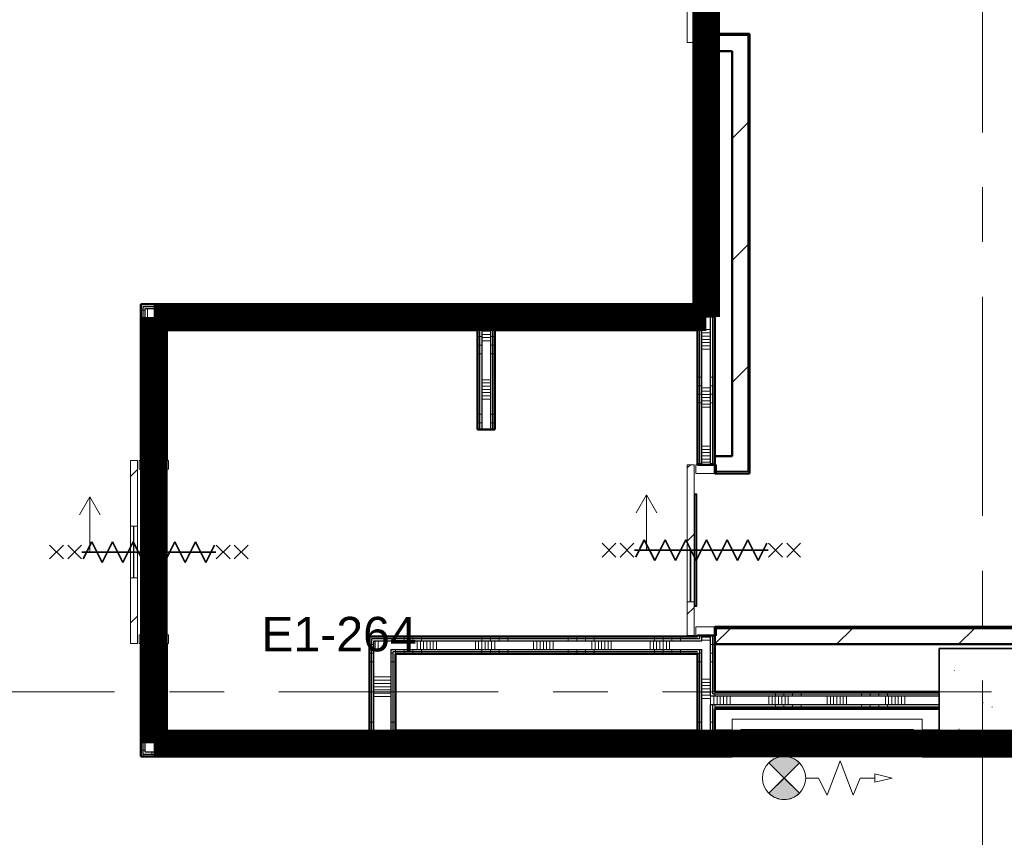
# Model space of a CAD drawing. Extents: x -3204 to 54657, y -2294 to 61632.
# Tile 5 of 65: x 10023 to 15727, y 6956 to 11693. Entities that reach past the tile are written whole.
import ezdxf

# ---------------------------------------------------------------- set-up
doc = ezdxf.new("R2010")
doc.units = 0
doc.header["$LTSCALE"] = 100
doc.linetypes.add('SCHEIDING_BRANDWEREND60', pattern=[3.2, 0.8, -1.6, 0.8])
doc.linetypes.add('stramien', pattern=[22.225, 12.7, -3.175, 3.175, -3.175])
for name, color, linetype, lineweight in [('00---0--FM-RUIMTENR', 7, 'Continuous', 18), ('BA20----_WANDEN', 14, 'Continuous', 50), ('BL$1A---_ALGEMEEN', 7, 'Continuous', 18), ('BL$7A---_STRAMIEN', 7, 'Continuous', 18), ('BL20----_WANDEN', 7, 'Continuous', 25), ('BL28----_CONSTRUCTIES', 4, 'Continuous', 18), ('BL30----_BRANDSYMBOLEN', 14, 'Continuous', 35), ('BL30----_KOZIJNEN', 14, 'Continuous', 25), ('BL40----_BRANDWERENDESCHEIDING_60MIN', 84, 'SCHEIDING_BRANDWEREND60', 158), ('BL80----_IN-LOS', 6, 'Continuous', 18)]:
    doc.layers.add(name, color=color, linetype=linetype, lineweight=lineweight)
doc.styles.add('Arial', font='arial.ttf', dxfattribs={"height": 200})
pattern_1 = [(90, (12537.5, 9895), (-500, 2e-12), []), (90, (12587.5, 9895), (-500, 2e-12), []), (90, (12637.5, 9895), (-500, 2e-12), []), (90, (12687.5, 9895), (-500, 2e-12), [])]
pattern_2 = [(180, (10875, 8860), (-3e-12, -500), []), (180, (10875, 8910), (-3e-12, -500), []), (180, (10875, 8960), (-3e-12, -500), []), (180, (10875, 9010), (-3e-12, -500), [])]
pattern_3 = [(90, (13200, 8020), (-500, 2e-12), []), (90, (13250, 8020), (-500, 2e-12), []), (90, (13300, 8020), (-500, 2e-12), []), (90, (13350, 8020), (-500, 2e-12), [])]
pattern_4 = [(90, (11737.5, 7425), (-500, -2e-12), []), (90, (11787.5, 7425), (-500, -2e-12), []), (90, (11837.5, 7425), (-500, -2e-12), []), (90, (11887.5, 7425), (-500, -2e-12), [])]
pattern_5 = [(180, (12200, 7972.5), (-9e-13, -500), []), (180, (12200, 8022.5), (-9e-13, -500), []), (180, (12200, 8072.5), (-9e-13, -500), []), (180, (12200, 8122.5), (-9e-13, -500), [])]
pattern_6 = [(1e-13, (12675, 9407.5), (-1e-12, 500), []), (1e-13, (12675, 9357.5), (-1e-12, 500), []), (1e-13, (12675, 9307.5), (-1e-12, 500), []), (1e-13, (12675, 9257.5), (-1e-12, 500), [])]
pattern_7 = [(270, (16625, 7575), (500, 2e-12), []), (270, (16575, 7575), (500, 2e-12), []), (270, (16525, 7575), (500, 2e-12), []), (270, (16475, 7575), (500, 2e-12), [])]
pattern_8 = [(90, (14900, 7700), (-500, 2e-12), []), (90, (14950, 7700), (-500, 2e-12), []), (90, (15000, 7700), (-500, 2e-12), []), (90, (15050, 7700), (-500, 2e-12), [])]
pattern_9 = [(45, (8878.4, 12805.1), (-353.553, 353.553), [])]
pattern_10 = [(135, (-88.08, -5121.6), (-212.132, -212.132), [])]
pattern_11 = [(180, (14050, 8972.5), (-6e-13, -500), []), (180, (14050, 9022.5), (-6e-13, -500), []), (180, (14050, 9072.5), (-6e-13, -500), []), (180, (14050, 9122.5), (-6e-13, -500), [])]
pattern_12 = [(180, (14050, 11870), (-2e-12, -500), []), (180, (14050, 11920), (-2e-12, -500), []), (180, (14050, 11970), (-2e-12, -500), []), (180, (14050, 12020), (-2e-12, -500), [])]

# ---------------------------------------------------------------- blocks, each defined once
blk = doc.blocks.new('28_CL_beton - kolom - Betonkolom 500x500-V20-1')
at = {"layer": 'BL28----_CONSTRUCTIES'}
h = blk.add_hatch(dxfattribs=at)
h.set_pattern_fill('FP_22', color=256, style=0, pattern_type=2)
h.set_pattern_definition([(50, (-6721.6, 5005.1), (728.737, -63.756), [76.2, -838.2]), (355, (-6721.6, 5005.1), (-140.97, 764.23), [60.96, -670.56]), (100.451, (-6660.9, 4999.8), (587.77, 700.467), [64.76, -712.36]), (46.184, (-6721.6, 5208.3), (1084.32, -168.17), [114.3, -1257.3]), (96.636, (-6631.2, 5194.3), (949.61, 989.71), [97.14, -1068.54]), (351.184, (-6721.6, 5208.3), (949.62, 989.7), [91.44, -1005.84]), (21, (-6620, 5157.5), (606.458, -409.06), [76.2, -838.2]), (326, (-6620, 5157.5), (247.21, 736.75), [60.96, -670.56]), (71.451, (-6569.46, 5123.4), (853.67, 327.685), [64.76, -712.36]), (37.5, (-6721.6, 5005.08), (12.355, 338.22), [3.353, -659.079, 3.353, -677.367, -673.1]), (37.5, (-6721.6, 5005.08), (12.355, 338.22), [-1343.152, 3.353, -669.747]), (7.5, (-6721.6, 5005.08), (267.279, 400.722), [3.353, -384.759, 3.353, -643.839, -256.54]), (7.5, (-6721.6, 5005.08), (267.279, 400.722), [-1035.304, 3.353, -253.187]), (327.5, (-6948.16, 5005.08), (542.363, -22.915), [3.353, -250.647, 3.353, -789.127, -1051.56]), (327.5, (-6948.16, 5005.08), (542.363, -22.915), [-1046.48, 3.353, -1048.207]), (317.5, (-7049.77, 5005.1), (592.517, 101.707), [3.353, -326.847, 3.353, -522.935, -746.76]), (317.5, (-7049.77, 5005.1), (592.517, 101.707), [-856.49, 3.353, -743.407])])
h.paths.add_polyline_path([(250, -250), (250, 250), (-250, 250), (-250, -250)], flags=0)
at = {"layer": 'BL28----_CONSTRUCTIES', "lineweight": 35}
for p, q in [((250, 250), (-250, 250)), ((-250, 250), (-250, -250)), ((250, -250), (250, 250)), ((-250, -250), (250, -250))]:
    blk.add_line(p, q, dxfattribs=at)
blk = doc.blocks.new('32_DR_AMC_s_enkele schuifdeur_V3 - 1060x2360_wbdbo60-V172-1')
at = {"layer": 'BL30----_BRANDSYMBOLEN', "lineweight": 18}
h = blk.add_hatch(dxfattribs=at)
h.set_pattern_fill('FP_729', color=256, style=0, pattern_type=2)
h.set_pattern_definition([(315, (4521.08, 1921.6), (212.132, 212.132), [])])
h.paths.add_polyline_path([(-205, 135), (-205, 95), (175, 95), (175, 135), (-190.9, 135)], flags=0)
h.paths.add_polyline_path([(475, 135), (475, 95), (855, 95), (855, 135)], flags=0)
at = {"layer": 'BL$1A---_ALGEMEEN'}
for p, q in [((645, 371), (541.1, 431)), ((325, -84.9), (325, 371)), ((325, 371), (645, 371)), ((645, 371), (541.1, 311))]:
    blk.add_line(p, q, dxfattribs=at)
at = {"layer": 'BL30----_BRANDSYMBOLEN'}
for p, q in [((285, 603.6), (365, 523.6)), ((365, 603.6), (285, 523.6)), ((365, 498.7), (285, 418.6)), ((285, 498.7), (365, 418.6)), ((385, 358.6), (285, 408.6)), ((325, 416.3), (325, -358.7)), ((325, 416.3), (325, -358.7)), ((265, 298.6), (385, 358.6)), ((385, 238.6), (265, 298.6)), ((265, 178.6), (385, 238.6)), ((385, 118.6), (265, 178.6)), ((265, 58.6), (385, 118.6)), ((385, -1.4), (265, 58.6)), ((265, -61.4), (385, -1.4)), ((385, -121.4), (265, -61.4)), ((265, -181.4), (385, -121.4)), ((385, -241.4), (265, -181.4)), ((265, -301.4), (385, -241.4)), ((365, -351.4), (265, -301.4)), ((285, -361.4), (365, -441.4)), ((365, -361.4), (285, -441.4)), ((285, -466.4), (365, -546.4)), ((365, -466.4), (285, -546.4))]:
    blk.add_line(p, q, dxfattribs=at)
at = {"layer": 'BL30----_KOZIJNEN', "lineweight": 18}
for p, q in [((175, 135), (-205, 135)), ((-205, 135), (-205, 95)), ((175, 95), (175, 135)), ((175, 135), (475, 135)), ((475, 118), (175, 118)), ((175, 118), (175, 115)), ((175, 115), (475, 115)), ((855, 135), (475, 135)), ((475, 135), (475, 95)), ((475, 115), (475, 118)), ((855, 95), (855, 135)), ((-205, 95), (175, 95)), ((-205, 85), (-205, -85)), ((-155, 85), (-205, 85)), ((-155, -85), (-155, 85)), ((475, 95), (175, 95)), ((475, 95), (855, 95)), ((855, 85), (805, 85)), ((805, 85), (805, -85)), ((855, -85), (855, 85)), ((-205, -85), (-155, -85)), ((805, -85), (855, -85))]:
    blk.add_line(p, q, dxfattribs=at)
blk = doc.blocks.new('32_DR_AMC_s_enkele schuifdeur_V1 - 1660x2360_wbdbo60-V176-1')
at = {"layer": 'BL30----_BRANDSYMBOLEN', "lineweight": 18}
h = blk.add_hatch(dxfattribs=at)
h.set_pattern_fill('FP_736', color=256, style=0, pattern_type=2)
h.set_pattern_definition(pattern_10)
h.paths.add_polyline_path([(1155, -70), (475, -70), (475, -110), (1155, -110)], flags=0)
h.paths.add_polyline_path([(175, -110), (175, -70), (-505, -70), (-505, -110), (-170.8, -110)], flags=0)
at = {"layer": 'BL30----_KOZIJNEN', "lineweight": 18}
h = blk.add_hatch(dxfattribs=at)
h.set_pattern_fill('FP_736', color=256, style=0, pattern_type=2)
h.set_pattern_definition(pattern_10)
h.paths.add_polyline_path([(797, -58), (475, -58), (475, -67), (797, -67)], flags=0)
at = {"layer": 'BL$1A---_ALGEMEEN'}
for p, q in [((325, 109.9), (325, -346)), ((645, -346), (541.1, -286)), ((325, -346), (645, -346)), ((645, -346), (541.1, -406))]:
    blk.add_line(p, q, dxfattribs=at)
at = {"layer": 'BL30----_BRANDSYMBOLEN'}
for p, q in [((285, 466.4), (365, 546.4)), ((365, 466.4), (285, 546.4)), ((285, 361.4), (365, 441.4)), ((365, 361.4), (285, 441.4)), ((365, 351.4), (265, 301.4)), ((325, -416.3), (325, 358.7)), ((325, -416.3), (325, 358.7)), ((265, 301.4), (385, 241.4)), ((385, 241.4), (265, 181.4)), ((265, 181.4), (385, 121.4)), ((385, 121.4), (265, 61.4)), ((265, 61.4), (385, 1.4)), ((385, 1.4), (265, -58.6)), ((265, -58.6), (385, -118.6)), ((385, -118.6), (265, -178.6)), ((265, -178.6), (385, -238.6)), ((385, -238.6), (265, -298.6)), ((265, -298.6), (385, -358.6)), ((385, -358.6), (285, -408.6)), ((365, -498.7), (285, -418.6)), ((285, -498.7), (365, -418.6)), ((285, -603.6), (365, -523.6)), ((365, -603.6), (285, -523.6))]:
    blk.add_line(p, q, dxfattribs=at)
at = {"layer": 'BL30----_KOZIJNEN', "lineweight": 18}
for p, q in [((-505, 60), (-455, 60)), ((-505, -60), (-505, 60)), ((-455, 60), (-455, -60)), ((1105, 60), (1155, 60)), ((1105, -60), (1105, 60)), ((1155, 60), (1155, -60)), ((-455, -60), (-505, -60)), ((-505, -70), (175, -70)), ((-505, -110), (-505, -70)), ((175, -110), (-505, -110)), ((175, -70), (175, -110)), ((475, -70), (175, -70)), ((175, -93), (175, -90)), ((175, -90), (475, -90)), ((475, -93), (175, -93)), ((175, -110), (475, -110)), ((475, -67), (475, -58)), ((475, -58), (797, -58)), ((797, -67), (475, -67)), ((475, -70), (1155, -70)), ((475, -110), (475, -70)), ((475, -90), (475, -93)), ((1155, -110), (475, -110)), ((797, -58), (797, -67)), ((1155, -60), (1105, -60)), ((1155, -70), (1155, -110))]:
    blk.add_line(p, q, dxfattribs=at)
at = {"layer": 'BL30----_KOZIJNEN'}
for p, q in [((150, -55), (165, -55)), ((150, -70), (150, -55)), ((165, -55), (165, -58)), ((165, -55), (785, -55)), ((785, -55), (800, -55)), ((785, -58), (785, -55)), ((800, -55), (800, -70)), ((175, -70), (150, -70)), ((153, -58), (153, -67)), ((165, -58), (153, -58)), ((153, -67), (175, -67)), ((475, -58), (165, -58)), ((175, -67), (175, -70)), ((175, -67), (475, -67)), ((475, -70), (175, -70)), ((775, -67), (797, -67)), ((775, -70), (775, -67)), ((800, -70), (775, -70)), ((797, -58), (785, -58)), ((797, -67), (797, -58))]:
    blk.add_line(p, q, dxfattribs=at)
blk = doc.blocks.new('32_DR_AMC_s_enkele schuifdeur_V2 - 990x2360-V184-1')
at = {"layer": 'BL30----_BRANDSYMBOLEN', "lineweight": 18}
h = blk.add_hatch(dxfattribs=at)
h.set_pattern_fill('FP_748', color=256, style=0, pattern_type=2)
h.set_pattern_definition([(315, (4510.08, 5121.6), (212.132, 212.132), [])])
h.paths.add_polyline_path([(-170, 70), (25, 70), (25, 110), (-170, 110)], flags=0)
h.paths.add_polyline_path([(325, 110), (325, 70), (820, 70), (820, 110), (397.5, 110)], flags=0)
at = {"layer": 'BL$1A---_ALGEMEEN'}
for p, q in [((645, 346), (541.1, 406)), ((325, -109.9), (325, 346)), ((325, 346), (645, 346)), ((645, 346), (541.1, 286))]:
    blk.add_line(p, q, dxfattribs=at)
at = {"layer": 'BL30----_BRANDSYMBOLEN'}
for p, q in [((285, 603.6), (365, 523.6)), ((365, 603.6), (285, 523.6)), ((365, 498.7), (285, 418.6)), ((285, 498.7), (365, 418.6)), ((385, 358.6), (285, 408.6)), ((325, 416.3), (325, -358.7)), ((325, 416.3), (325, -358.7)), ((265, 298.6), (385, 358.6)), ((385, 238.6), (265, 298.6)), ((265, 178.6), (385, 238.6)), ((385, 118.6), (265, 178.6)), ((265, 58.6), (385, 118.6)), ((385, -1.4), (265, 58.6)), ((265, -61.4), (385, -1.4)), ((385, -121.4), (265, -61.4)), ((265, -181.4), (385, -121.4)), ((385, -241.4), (265, -181.4)), ((265, -301.4), (385, -241.4)), ((365, -351.4), (265, -301.4)), ((285, -361.4), (365, -441.4)), ((365, -361.4), (285, -441.4)), ((285, -466.4), (365, -546.4)), ((365, -466.4), (285, -546.4))]:
    blk.add_line(p, q, dxfattribs=at)
at = {"layer": 'BL30----_KOZIJNEN', "lineweight": 18}
for p, q in [((25, 110), (-170, 110)), ((-170, 110), (-170, 70)), ((-170, 70), (25, 70)), ((-170, 60), (-170, -60)), ((-120, 60), (-170, 60)), ((-120, -60), (-120, 60)), ((25, 70), (25, 110)), ((25, 110), (325, 110)), ((325, 93), (25, 93)), ((25, 93), (25, 90)), ((25, 90), (325, 90)), ((325, 70), (25, 70)), ((820, 110), (325, 110)), ((325, 110), (325, 70)), ((325, 90), (325, 93)), ((325, 70), (820, 70)), ((647, 67), (325, 67)), ((325, 67), (325, 58)), ((325, 58), (647, 58)), ((647, 58), (647, 67)), ((820, 60), (770, 60)), ((770, 60), (770, -60)), ((820, 70), (820, 110)), ((820, -60), (820, 60)), ((-170, -60), (-120, -60)), ((770, -60), (820, -60))]:
    blk.add_line(p, q, dxfattribs=at)
at = {"layer": 'BL30----_KOZIJNEN'}
for p, q in [((25, 70), (0, 70)), ((0, 70), (0, 55)), ((3, 58), (3, 67)), ((3, 67), (25, 67)), ((15, 58), (3, 58)), ((15, 55), (15, 58)), ((325, 58), (15, 58)), ((25, 67), (25, 70)), ((325, 70), (25, 70)), ((25, 67), (325, 67)), ((625, 70), (625, 67)), ((650, 70), (625, 70)), ((625, 67), (647, 67)), ((647, 58), (635, 58)), ((635, 58), (635, 55)), ((647, 67), (647, 58)), ((650, 55), (650, 70)), ((0, 55), (15, 55)), ((15, 55), (635, 55)), ((635, 55), (650, 55))]:
    blk.add_line(p, q, dxfattribs=at)
blk = doc.blocks.new('65_SE_brandslanghaspel-poederblusser in kast-3D - 1100 x 215 x 915-2939348-1')
at = {"layer": 'BL$1A---_ALGEMEEN'}
blk.add_hatch(color=256, dxfattribs=at).paths.add_polyline_path([(227.7, 288.6), (205.9, 306.1), (180.6, 318.2), (153.4, 324.5), (125.4, 324.5), (98.1, 318.2), (72.8, 306.1), (51, 288.6), (139.4, 200.2)], flags=0)
at = {"layer": 'BL80----_IN-LOS'}
blk.add_hatch(color=256, dxfattribs=at).paths.add_polyline_path([(227.7, 111.8), (139.3, 200.2), (51, 111.8), (72.9, 94.3), (98.1, 82.2), (125.4, 76), (153.4, 76), (180.7, 82.2), (205.9, 94.4)], flags=0)
at = {"layer": 'BL$1A---_ALGEMEEN'}
for p, q in [((-260.7, 300.2), (-300.6, 200.2)), ((-185.6, 100.2), (-260.7, 300.2)), ((-110.6, 300.2), (-185.6, 100.2)), ((-60.7, 200.2), (-110.6, 300.2)), ((50.9, 111.8), (227.8, 288.6)), ((227.8, 111.8), (50.9, 288.6)), ((51, 288.6), (139.4, 200.2)), ((139.4, 200.2), (227.7, 288.6)), ((-385.7, 225.2), (-485.7, 200.2)), ((-485.7, 200.2), (-385.7, 175.2)), ((-385.7, 175.2), (-385.7, 225.2)), ((-300.6, 200.2), (-385.7, 200.2)), ((14.3, 200.2), (-60.7, 200.2)), ((139.3, 200.2), (51, 111.8)), ((227.7, 111.8), (139.3, 200.2)), ((-609.6, -80), (180.3, 55)), ((180.3, -80), (-609.6, 55)), ((-609.6, 55), (180.3, 55)), ((-609.6, -80), (-609.6, 55)), ((80.3, 35), (-509.7, 35)), ((-509.7, 25), (80.3, 25)), ((60.1, 22.5), (-496.8, 13)), ((60.1, 0.5), (-496.4, -9)), ((-314.6, 35), (-304.7, 45)), ((-304.7, 45), (-124.7, 45)), ((-124.7, 45), (-114.7, 35)), ((60.1, 22.5), (66.9, 25)), ((180.3, 55), (180.3, -80)), ((180.4, -80), (390.4, 55)), ((390.4, -80), (180.4, 55)), ((180.4, 55), (390.4, 55)), ((180.4, -80), (180.4, 55)), ((390.4, 55), (390.4, -80)), ((80.3, -53), (-509.7, -53)), ((60.9, -43.5), (-496.6, -53)), ((-496, -31), (60.5, -21.5)), ((180.3, -80), (-609.6, -80)), ((-510.2, -63), (80.9, -63)), ((-314.6, -63), (-304.7, -73)), ((-304.7, -73), (-124.7, -73)), ((-264.6, -73), (-264.6, -80)), ((-164.7, -80), (-164.7, -73)), ((-124.7, -73), (-114.7, -63)), ((390.4, -80), (180.4, -80))]:
    blk.add_line(p, q, dxfattribs=at)
for centre, radius in [((139.4, 200.2), 125), ((285.4, -12.5), 50)]:
    blk.add_circle(centre, radius, dxfattribs=at)
for centre, radius, start, end in [((139.4, 200.3), 125, 44.9783, 135.0217), ((139.3, 200.1), 125, 224.9935, 315.0369), ((-509.7, 30), 5.01, 90, 270), ((-497, 24), 11, 174.6943, 270.9748), ((-496.6, 2), 11, 90.9748, 270.9748), ((60.1, 11.5), 11, 270, 90), ((60.5, -10.5), 11, 270, 90), ((80.3, 30), 5.01, 270, 90), ((-509.7, -58), 4.99, 90, 265.2817), ((-496.2, -20), 11, 90.9732, 270.9765), ((-496, -42), 11, 90, 270), ((60.9, -32.5), 11, 270, 90), ((61.4, -54.6), 11, 7.9469, 90.7745), ((80.3, -58), 4.99, 274.8992, 90)]:
    blk.add_arc(centre, radius, start, end, dxfattribs=at)
at = {"layer": 'BL80----_IN-LOS'}
for p, q in [((440.4, 75), (-659.6, 75)), ((-659.6, 75), (-659.6, -67.6)), ((440.4, -67.6), (440.4, 75)), ((-659.6, 55), (-659.6, -140.2)), ((390.4, 55), (-609.6, 55)), ((-609.6, 55), (-609.6, -80)), ((390.4, -80), (390.4, 55)), ((440.4, 55), (440.4, -140.2)), ((-609.6, -80), (390.4, -80)), ((440.4, -140.2), (-659.6, -140.2))]:
    blk.add_line(p, q, dxfattribs=at)

msp = doc.modelspace()

# ---------------------------------------------------------------- hatches: boundary and pattern name
at = {"layer": 'BA20----_WANDEN', "lineweight": 18}
h = msp.add_hatch(dxfattribs=at)
h.set_pattern_fill('FP_24', color=256, style=0, pattern_type=2)
h.set_pattern_definition(pattern_9)
h.paths.add_polyline_path([(14240, 9075), (14250, 9075), (14250, 11602), (14240, 11602), (14240, 9165)], flags=0)
h.paths.add_polyline_path([(14240, 13182), (14250, 13182), (14250, 14325), (14240, 14325), (14240, 13187.4)], flags=0)
h = msp.add_hatch(dxfattribs=at)
h.set_pattern_fill('FP_24', color=256, style=0, pattern_type=2)
h.set_pattern_definition(pattern_9)
h.paths.add_polyline_path([(14150, 9165), (14240, 9165), (14240, 11512), (14150, 11512), (14150, 9291.8)], flags=0)
h.paths.add_polyline_path([(14240, 13272), (14240, 14235), (14150, 14235), (14150, 13272)], flags=0)
h = msp.add_hatch(dxfattribs=at)
h.set_pattern_fill('FP_813', color=256, angle=90, style=0, pattern_type=2)
h.set_pattern_definition([(180, (14050, 11670), (8e-13, -337.5), []), (180, (14050, 11688.75), (8e-13, -337.5), []), (180, (14050, 11707.5), (8e-13, -337.5), []), (180, (14050, 11726.25), (8e-13, -337.5), []), (180, (14050, 11745), (8e-13, -337.5), []), (180, (14050, 11763.75), (8e-13, -337.5), []), (180, (14050, 11782.5), (8e-13, -337.5), [])])
h.paths.add_polyline_path([(13975, 9970), (14025, 9970), (14025, 11562), (13975, 11562), (13975, 10020)], flags=0)
h.paths.add_polyline_path([(14025, 13222), (14025, 13370), (13975, 13370), (13975, 13222)], flags=0)
h = msp.add_hatch(dxfattribs=at)
h.set_pattern_fill('FP_812', color=256, angle=90, style=0, pattern_type=2)
h.set_pattern_definition(pattern_12)
h.paths.add_polyline_path([(14025, 9970), (14037.5, 9970), (14037.5, 11562), (14025, 11562), (14025, 10490.4)], flags=0)
h.paths.add_polyline_path([(14037.5, 13222), (14037.5, 13370), (14025, 13370), (14025, 13222)], flags=0)
h = msp.add_hatch(dxfattribs=at)
h.set_pattern_fill('FP_812', color=256, angle=90, style=0, pattern_type=2)
h.set_pattern_definition(pattern_12)
h.paths.add_polyline_path([(14037.5, 9970), (14050, 9970), (14050, 11562), (14037.5, 11562), (14037.5, 10490.4)], flags=0)
h.paths.add_polyline_path([(14050, 13222), (14050, 13370), (14037.5, 13370), (14037.5, 13222)], flags=0)
h = msp.add_hatch(dxfattribs=at)
h.set_pattern_fill('FP_812', color=256, angle=90, style=0, pattern_type=2)
h.set_pattern_definition(pattern_12)
h.paths.add_polyline_path([(13950, 10032.5), (13962.5, 10032.5), (13962.5, 11562), (13950, 11562), (13950, 10045)], flags=0)
h.paths.add_polyline_path([(13962.5, 13222), (13962.5, 13320), (13950, 13320), (13950, 13222)], flags=0)
h = msp.add_hatch(dxfattribs=at)
h.set_pattern_fill('FP_812', color=256, angle=90, style=0, pattern_type=2)
h.set_pattern_definition(pattern_12)
h.paths.add_polyline_path([(13962.5, 10020), (13975, 10020), (13975, 11562), (13962.5, 11562), (13962.5, 10032.5)], flags=0)
h.paths.add_polyline_path([(13975, 13222), (13975, 13320), (13962.5, 13320), (13962.5, 13222)], flags=0)
h = msp.add_hatch(dxfattribs=at)
h.set_pattern_fill('FP_419', color=256, angle=90, style=0, pattern_type=2)
h.set_pattern_definition(pattern_1)
h.paths.add_polyline_path([(13950, 10032.5), (13950, 10045), (10725, 10045), (10725, 10032.5), (13792.1, 10032.5)], flags=0)
h = msp.add_hatch(dxfattribs=at)
h.set_pattern_fill('FP_421', color=256, angle=90, style=0, pattern_type=2)
h.set_pattern_definition(pattern_2)
h.paths.add_polyline_path([(10737.5, 7425), (10737.5, 8079), (10725, 8079), (10725, 7425)], flags=0)
h.paths.add_polyline_path([(10737.5, 9139), (10737.5, 10032.5), (10725, 10032.5), (10725, 9139)], flags=0)
h = msp.add_hatch(dxfattribs=at)
h.set_pattern_fill('FP_419', color=256, angle=90, style=0, pattern_type=2)
h.set_pattern_definition(pattern_1)
h.paths.add_polyline_path([(13950, 10020), (13962.5, 10020), (13962.5, 10032.5), (10737.5, 10032.5), (10737.5, 10020), (13792.1, 10020)], flags=0)
h = msp.add_hatch(dxfattribs=at)
h.set_pattern_fill('FP_421', color=256, angle=90, style=0, pattern_type=2)
h.set_pattern_definition(pattern_2)
h.paths.add_polyline_path([(10750, 7437.5), (10750, 8079), (10737.5, 8079), (10737.5, 7437.5)], flags=0)
h.paths.add_polyline_path([(10737.5, 9139), (10750, 9139), (10750, 10020), (10737.5, 10020), (10737.5, 9291.8)], flags=0)
h = msp.add_hatch(dxfattribs=at)
h.set_pattern_fill('FP_420', color=256, angle=90, style=0, pattern_type=2)
h.set_pattern_definition([(90, (12337.5, 9895), (-337.5, 2e-12), []), (90, (12356.25, 9895), (-337.5, 2e-12), []), (90, (12375, 9895), (-337.5, 2e-12), []), (90, (12393.75, 9895), (-337.5, 2e-12), []), (90, (12412.5, 9895), (-337.5, 2e-12), []), (90, (12431.25, 9895), (-337.5, 2e-12), []), (90, (12450, 9895), (-337.5, 2e-12), [])])
h.paths.add_polyline_path([(12700, 9920), (13975, 9920), (13975, 10020), (10750, 10020), (10750, 9920), (10850, 9920)], flags=0)
h = msp.add_hatch(dxfattribs=at)
h.set_pattern_fill('FP_811', color=256, angle=90, style=0, pattern_type=2)
h.set_pattern_definition([(180, (14050, 8772.5), (-4e-13, -337.5), []), (180, (14050, 8791.25), (-4e-13, -337.5), []), (180, (14050, 8810), (-4e-13, -337.5), []), (180, (14050, 8828.75), (-4e-13, -337.5), []), (180, (14050, 8847.5), (-4e-13, -337.5), []), (180, (14050, 8866.25), (-4e-13, -337.5), []), (180, (14050, 8885), (-4e-13, -337.5), [])])
h.paths.add_polyline_path([(14025, 7550), (14025, 8125), (13975, 8125), (13975, 7550)], flags=0)
h.paths.add_polyline_path([(13975, 9115), (14025, 9115), (14025, 9970), (13975, 9970), (13975, 9291.8)], flags=0)
h = msp.add_hatch(dxfattribs=at)
h.set_pattern_fill('FP_810', color=256, angle=90, style=0, pattern_type=2)
h.set_pattern_definition(pattern_11)
h.paths.add_polyline_path([(14037.5, 7575), (14037.5, 7725), (14025, 7725), (14025, 7575)], flags=0)
h.paths.add_polyline_path([(14037.5, 7775), (14037.5, 8125), (14025, 8125), (14025, 7775)], flags=0)
h.paths.add_polyline_path([(14037.5, 9115), (14037.5, 9970), (14025, 9970), (14025, 9115)], flags=0)
h = msp.add_hatch(dxfattribs=at)
h.set_pattern_fill('FP_810', color=256, angle=90, style=0, pattern_type=2)
h.set_pattern_definition(pattern_11)
h.paths.add_polyline_path([(14037.5, 7575), (14050, 7575), (14050, 7725), (14037.5, 7725)], flags=0)
h.paths.add_polyline_path([(14037.5, 7787.5), (14050, 7787.5), (14050, 8125), (14037.5, 8125), (14037.5, 7793.5)], flags=0)
h.paths.add_polyline_path([(14050, 9115), (14050, 9970), (14037.5, 9970), (14037.5, 9115)], flags=0)
h = msp.add_hatch(dxfattribs=at)
h.set_pattern_fill('FP_422', color=256, angle=90, style=0, pattern_type=2)
h.set_pattern_definition([(180, (10875, 8660), (-2e-12, -337.5), []), (180, (10875, 8678.75), (-2e-12, -337.5), []), (180, (10875, 8697.5), (-2e-12, -337.5), []), (180, (10875, 8716.25), (-2e-12, -337.5), []), (180, (10875, 8735), (-2e-12, -337.5), []), (180, (10875, 8753.75), (-2e-12, -337.5), []), (180, (10875, 8772.5), (-2e-12, -337.5), [])])
h.paths.add_polyline_path([(10850, 7450), (10850, 8079), (10750, 8079), (10750, 7450)], flags=0)
h.paths.add_polyline_path([(10750, 9139), (10850, 9139), (10850, 9920), (10750, 9920), (10750, 9291.8)], flags=0)
h = msp.add_hatch(dxfattribs=at)
h.set_pattern_fill('FP_419', color=256, angle=90, style=0, pattern_type=2)
h.set_pattern_definition(pattern_1)
h.paths.add_polyline_path([(13950, 9907.5), (13950, 9920), (12750, 9920), (12750, 9907.5), (13792.1, 9907.5)], flags=0)
h.paths.add_polyline_path([(12700, 9907.5), (12700, 9920), (10850, 9920), (10850, 9907.5), (10862.5, 9907.5)], flags=0)
h = msp.add_hatch(dxfattribs=at)
h.set_pattern_fill('FP_421', color=256, angle=90, style=0, pattern_type=2)
h.set_pattern_definition(pattern_2)
h.paths.add_polyline_path([(10862.5, 7500), (10862.5, 8079), (10850, 8079), (10850, 7500)], flags=0)
h.paths.add_polyline_path([(10862.5, 9139), (10862.5, 9907.5), (10850, 9907.5), (10850, 9139)], flags=0)
h = msp.add_hatch(dxfattribs=at)
h.set_pattern_fill('FP_419', color=256, angle=90, style=0, pattern_type=2)
h.set_pattern_definition(pattern_1)
h.paths.add_polyline_path([(13950, 9895), (13950, 9907.5), (12762.5, 9907.5), (12762.5, 9895), (13792.1, 9895)], flags=0)
h.paths.add_polyline_path([(12687.5, 9895), (12700, 9895), (12700, 9907.5), (10862.5, 9907.5), (10862.5, 9895), (12675, 9895)], flags=0)
h = msp.add_hatch(dxfattribs=at)
h.set_pattern_fill('FP_421', color=256, angle=90, style=0, pattern_type=2)
h.set_pattern_definition(pattern_2)
h.paths.add_polyline_path([(10875, 7512.5), (10875, 8079), (10862.5, 8079), (10862.5, 7512.5)], flags=0)
h.paths.add_polyline_path([(10875, 9139), (10875, 9895), (10862.5, 9895), (10862.5, 9139)], flags=0)
h = msp.add_hatch(dxfattribs=at)
h.set_pattern_fill('FP_429', color=256, angle=90, style=0, pattern_type=2)
h.set_pattern_definition(pattern_6)
h.paths.add_polyline_path([(12687.5, 9320), (12687.5, 9895), (12675, 9895), (12675, 9320)], flags=0)
h = msp.add_hatch(dxfattribs=at)
h.set_pattern_fill('FP_429', color=256, angle=90, style=0, pattern_type=2)
h.set_pattern_definition(pattern_6)
h.paths.add_polyline_path([(12700, 9320), (12700, 9895), (12687.5, 9895), (12687.5, 9320)], flags=0)
h = msp.add_hatch(dxfattribs=at)
h.set_pattern_fill('FP_430', color=256, angle=90, style=0, pattern_type=2)
h.set_pattern_definition([(1e-13, (12675, 9607.5), (-7e-13, 337.5), []), (1e-13, (12675, 9588.75), (-7e-13, 337.5), []), (1e-13, (12675, 9570), (-7e-13, 337.5), []), (1e-13, (12675, 9551.25), (-7e-13, 337.5), []), (1e-13, (12675, 9532.5), (-7e-13, 337.5), []), (1e-13, (12675, 9513.75), (-7e-13, 337.5), []), (1e-13, (12675, 9495), (-7e-13, 337.5), [])])
h.paths.add_polyline_path([(12750, 9320), (12750, 9920), (12700, 9920), (12700, 9320), (12707.1, 9320)], flags=0)
h = msp.add_hatch(dxfattribs=at)
h.set_pattern_fill('FP_429', color=256, angle=90, style=0, pattern_type=2)
h.set_pattern_definition(pattern_6)
h.paths.add_polyline_path([(12762.5, 9320), (12762.5, 9907.5), (12750, 9907.5), (12750, 9320)], flags=0)
h = msp.add_hatch(dxfattribs=at)
h.set_pattern_fill('FP_429', color=256, angle=90, style=0, pattern_type=2)
h.set_pattern_definition(pattern_6)
h.paths.add_polyline_path([(12775, 9320), (12775, 9895), (12762.5, 9895), (12762.5, 9320)], flags=0)
h = msp.add_hatch(dxfattribs=at)
h.set_pattern_fill('FP_810', color=256, angle=90, style=0, pattern_type=2)
h.set_pattern_definition(pattern_11)
h.paths.add_polyline_path([(13950, 7575), (13962.5, 7575), (13962.5, 8045), (13950, 8045), (13950, 7793.5)], flags=0)
h.paths.add_polyline_path([(13950, 8107.5), (13962.5, 8107.5), (13962.5, 8125), (13950, 8125), (13950, 8120)], flags=0)
h.paths.add_polyline_path([(13950, 9115), (13962.5, 9115), (13962.5, 9920), (13950, 9920), (13950, 9291.8)], flags=0)
h = msp.add_hatch(dxfattribs=at)
h.set_pattern_fill('FP_810', color=256, angle=90, style=0, pattern_type=2)
h.set_pattern_definition(pattern_11)
h.paths.add_polyline_path([(13962.5, 7562.5), (13975, 7562.5), (13975, 8045), (13962.5, 8045), (13962.5, 7575)], flags=0)
h.paths.add_polyline_path([(13962.5, 8095), (13975, 8095), (13975, 8125), (13962.5, 8125), (13962.5, 8107.5)], flags=0)
h.paths.add_polyline_path([(13975, 9115), (13975, 9920), (13962.5, 9920), (13962.5, 9115)], flags=0)
h = msp.add_hatch(dxfattribs=at)
h.set_pattern_fill('FP_24', color=256, style=0, pattern_type=2)
h.set_pattern_definition(pattern_9)
h.paths.add_polyline_path([(21150, 8165), (21150, 8175), (18433, 8175), (18433, 8165), (19216.9, 8165)], flags=0)
h.paths.add_polyline_path([(16967, 8165), (16967, 8175), (14050, 8175), (14050, 8165), (16957, 8165)], flags=0)
h = msp.add_hatch(dxfattribs=at)
h.set_pattern_fill('FP_24', color=256, style=0, pattern_type=2)
h.set_pattern_definition(pattern_9)
h.paths.add_polyline_path([(21150, 8075), (21160, 8075), (21160, 8165), (18443, 8165), (18443, 8075), (19216.9, 8075)], flags=0)
h.paths.add_polyline_path([(16867, 8075), (16957, 8075), (16957, 8165), (14050, 8165), (14050, 8075), (14877.1, 8075)], flags=0)
h = msp.add_hatch(dxfattribs=at)
h.set_pattern_fill('FP_423', color=256, angle=90, style=0, pattern_type=2)
h.set_pattern_definition(pattern_3)
h.paths.add_polyline_path([(13950, 8107.5), (13950, 8120), (12050, 8120), (12050, 8107.5), (13792.1, 8107.5)], flags=0)
h = msp.add_hatch(dxfattribs=at)
h.set_pattern_fill('FP_427', color=256, angle=90, style=0, pattern_type=2)
h.set_pattern_definition(pattern_5)
h.paths.add_polyline_path([(12062.5, 7525), (12062.5, 8107.5), (12050, 8107.5), (12050, 7525)], flags=0)
h = msp.add_hatch(dxfattribs=at)
h.set_pattern_fill('FP_423', color=256, angle=90, style=0, pattern_type=2)
h.set_pattern_definition(pattern_3)
h.paths.add_polyline_path([(13792.1, 8095), (13962.5, 8095), (13962.5, 8107.5), (12062.5, 8107.5), (12062.5, 8095), (12707.1, 8095)], flags=0)
h = msp.add_hatch(dxfattribs=at)
h.set_pattern_fill('FP_427', color=256, angle=90, style=0, pattern_type=2)
h.set_pattern_definition(pattern_5)
h.paths.add_polyline_path([(12062.5, 7512.5), (12075, 7512.5), (12075, 8095), (12062.5, 8095), (12062.5, 7525)], flags=0)
h = msp.add_hatch(dxfattribs=at)
h.set_pattern_fill('FP_424', color=256, angle=90, style=0, pattern_type=2)
h.set_pattern_definition([(90, (13000, 8020), (-337.5, -1e-12), []), (90, (13018.75, 8020), (-337.5, -1e-12), []), (90, (13037.5, 8020), (-337.5, -1e-12), []), (90, (13056.25, 8020), (-337.5, -1e-12), []), (90, (13075, 8020), (-337.5, -1e-12), []), (90, (13093.75, 8020), (-337.5, -1e-12), []), (90, (13112.5, 8020), (-337.5, -1e-12), [])])
h.paths.add_polyline_path([(13962.5, 8045), (13975, 8045), (13975, 8095), (12075, 8095), (12075, 8045), (13950, 8045)], flags=0)
h = msp.add_hatch(dxfattribs=at)
h.set_pattern_fill('FP_428', color=256, angle=90, style=0, pattern_type=2)
h.set_pattern_definition([(180, (12200, 7772.5), (-6e-13, -337.5), []), (180, (12200, 7791.25), (-6e-13, -337.5), []), (180, (12200, 7810), (-6e-13, -337.5), []), (180, (12200, 7828.75), (-6e-13, -337.5), []), (180, (12200, 7847.5), (-6e-13, -337.5), []), (180, (12200, 7866.25), (-6e-13, -337.5), []), (180, (12200, 7885), (-6e-13, -337.5), [])])
h.paths.add_polyline_path([(12164.7, 7500), (12175, 7500), (12175, 8045), (12075, 8045), (12075, 7500)], flags=0)
h = msp.add_hatch(dxfattribs=at)
h.set_pattern_fill('FP_423', color=256, angle=90, style=0, pattern_type=2)
h.set_pattern_definition(pattern_3)
h.paths.add_polyline_path([(13950, 8032.5), (13950, 8045), (12175, 8045), (12175, 8032.5), (13792.1, 8032.5)], flags=0)
h = msp.add_hatch(dxfattribs=at)
h.set_pattern_fill('FP_427', color=256, angle=90, style=0, pattern_type=2)
h.set_pattern_definition(pattern_5)
h.paths.add_polyline_path([(12187.5, 7550), (12187.5, 8032.5), (12175, 8032.5), (12175, 7550)], flags=0)
h = msp.add_hatch(dxfattribs=at)
h.set_pattern_fill('FP_423', color=256, angle=90, style=0, pattern_type=2)
h.set_pattern_definition(pattern_3)
h.paths.add_polyline_path([(12707.1, 8020), (13950, 8020), (13950, 8032.5), (12187.5, 8032.5), (12187.5, 8020), (12200, 8020)], flags=0)
h = msp.add_hatch(dxfattribs=at)
h.set_pattern_fill('FP_427', color=256, angle=90, style=0, pattern_type=2)
h.set_pattern_definition(pattern_5)
h.paths.add_polyline_path([(12200, 7437.5), (12200, 7450), (12187.5, 7450), (12187.5, 7437.5)], flags=0)
h.paths.add_polyline_path([(12187.5, 7562.5), (12200, 7562.5), (12200, 8020), (12187.5, 8020)], flags=0)
h = msp.add_hatch(dxfattribs=at)
h.set_pattern_fill('FP_539', color=256, angle=90, style=0, pattern_type=2)
h.set_pattern_definition([(90, (14700, 7700), (-337.5, -1e-12), []), (90, (14718.75, 7700), (-337.5, -1e-12), []), (90, (14737.5, 7700), (-337.5, -1e-12), []), (90, (14756.25, 7700), (-337.5, -1e-12), []), (90, (14775, 7700), (-337.5, -1e-12), []), (90, (14793.75, 7700), (-337.5, -1e-12), []), (90, (14812.5, 7700), (-337.5, -1e-12), [])])
h.paths.add_polyline_path([(15350, 7725), (15350, 7775), (14025, 7775), (14025, 7725), (14877.1, 7725)], flags=0)
h = msp.add_hatch(dxfattribs=at)
h.set_pattern_fill('FP_538', color=256, angle=90, style=0, pattern_type=2)
h.set_pattern_definition(pattern_8)
h.paths.add_polyline_path([(15350, 7775), (15350, 7787.5), (14037.5, 7787.5), (14037.5, 7775), (14877.1, 7775)], flags=0)
h = msp.add_hatch(dxfattribs=at)
h.set_pattern_fill('FP_538', color=256, angle=90, style=0, pattern_type=2)
h.set_pattern_definition(pattern_8)
h.paths.add_polyline_path([(15350, 7787.5), (15350, 7800), (14050, 7800), (14050, 7787.5), (14877.1, 7787.5)], flags=0)
h = msp.add_hatch(dxfattribs=at)
h.set_pattern_fill('FP_538', color=256, angle=90, style=0, pattern_type=2)
h.set_pattern_definition(pattern_8)
h.paths.add_polyline_path([(15350, 7712.5), (15350, 7725), (14050, 7725), (14050, 7712.5), (14877.1, 7712.5)], flags=0)
h = msp.add_hatch(dxfattribs=at)
h.set_pattern_fill('FP_538', color=256, angle=90, style=0, pattern_type=2)
h.set_pattern_definition(pattern_8)
h.paths.add_polyline_path([(14877.1, 7700), (15350, 7700), (15350, 7712.5), (14050, 7712.5), (14050, 7700), (14334.6, 7700)], flags=0)
h = msp.add_hatch(dxfattribs=at)
h.set_pattern_fill('FP_432', color=256, angle=-270, style=0, pattern_type=2)
h.set_pattern_definition([(270, (16825, 7575), (337.5, -1e-12), []), (270, (16806.25, 7575), (337.5, -1e-12), []), (270, (16787.5, 7575), (337.5, -1e-12), []), (270, (16768.75, 7575), (337.5, -1e-12), []), (270, (16750, 7575), (337.5, -1e-12), []), (270, (16731.25, 7575), (337.5, -1e-12), []), (270, (16712.5, 7575), (337.5, -1e-12), [])])
h.paths.add_polyline_path([(21425, 7450), (21425, 7550), (15250, 7550), (15250, 7450), (21386.8, 7450)], flags=0)
h.paths.add_polyline_path([(13792.1, 7450), (14150, 7450), (14150, 7550), (12175, 7550), (12175, 7450), (12707.1, 7450)], flags=0)
h = msp.add_hatch(dxfattribs=at)
h.set_pattern_fill('FP_431', color=256, angle=-270, style=0, pattern_type=2)
h.set_pattern_definition(pattern_7)
h.paths.add_polyline_path([(21375, 7550), (21375, 7562.5), (15850, 7562.5), (15850, 7550), (19216.9, 7550)], flags=0)
h.paths.add_polyline_path([(13792.1, 7550), (13975, 7550), (13975, 7562.5), (12187.5, 7562.5), (12187.5, 7550), (12707.1, 7550)], flags=0)
h.paths.add_polyline_path([(14025, 7550), (14150, 7550), (14150, 7562.5), (14025, 7562.5)], flags=0)
h.paths.add_polyline_path([(15250, 7550), (15350, 7550.2), (15350, 7562.5), (15250, 7562.5)], flags=0)
h = msp.add_hatch(dxfattribs=at)
h.set_pattern_fill('FP_431', color=256, angle=-270, style=0, pattern_type=2)
h.set_pattern_definition(pattern_7)
h.paths.add_polyline_path([(21362.5, 7562.5), (21362.5, 7575), (15850, 7575), (15850, 7562.5), (19216.9, 7562.5)], flags=0)
h.paths.add_polyline_path([(14150, 7562.5), (14150, 7575), (14025, 7575), (14025, 7562.5), (14063.3, 7562.5)], flags=0)
h.paths.add_polyline_path([(15350, 7562.5), (15350, 7575), (15250, 7575), (15250, 7562.5)], flags=0)
h.paths.add_polyline_path([(13962.5, 7562.5), (13962.5, 7575), (12200, 7575), (12200, 7562.5), (13792.1, 7562.5)], flags=0)
h = msp.add_hatch(dxfattribs=at)
h.set_pattern_fill('FP_426', color=256, angle=90, style=0, pattern_type=2)
h.set_pattern_definition([(90, (11537.5, 7425), (-337.5, 1e-12), []), (90, (11556.25, 7425), (-337.5, 1e-12), []), (90, (11575, 7425), (-337.5, 1e-12), []), (90, (11593.75, 7425), (-337.5, 1e-12), []), (90, (11612.5, 7425), (-337.5, 1e-12), []), (90, (11631.25, 7425), (-337.5, 1e-12), []), (90, (11650, 7425), (-337.5, 1e-12), [])])
h.paths.add_polyline_path([(12175, 7450), (12175, 7500), (10850, 7500), (10850, 7450), (11622.2, 7450)], flags=0)
h = msp.add_hatch(dxfattribs=at)
h.set_pattern_fill('FP_425', color=256, angle=90, style=0, pattern_type=2)
h.set_pattern_definition(pattern_4)
h.paths.add_polyline_path([(11622.2, 7500), (12075, 7500), (12075, 7512.5), (10862.5, 7512.5), (10862.5, 7500), (10875, 7500)], flags=0)
h = msp.add_hatch(dxfattribs=at)
h.set_pattern_fill('FP_425', color=256, angle=90, style=0, pattern_type=2)
h.set_pattern_definition(pattern_4)
h.paths.add_polyline_path([(11622.2, 7512.5), (12062.5, 7512.5), (12062.5, 7525), (10875, 7525), (10875, 7512.5)], flags=0)
h = msp.add_hatch(dxfattribs=at)
h.set_pattern_fill('FP_425', color=256, angle=90, style=0, pattern_type=2)
h.set_pattern_definition(pattern_4)
h.paths.add_polyline_path([(12175, 7425), (12200, 7425), (12200, 7437.5), (10737.5, 7437.5), (10737.5, 7425), (11622.2, 7425)], flags=0)
h = msp.add_hatch(dxfattribs=at)
h.set_pattern_fill('FP_425', color=256, angle=90, style=0, pattern_type=2)
h.set_pattern_definition(pattern_4)
h.paths.add_polyline_path([(12187.5, 7437.5), (12187.5, 7450), (10750, 7450), (10750, 7437.5), (12175, 7437.5)], flags=0)
h = msp.add_hatch(dxfattribs=at)
h.set_pattern_fill('FP_431', color=256, angle=-270, style=0, pattern_type=2)
h.set_pattern_definition(pattern_7)
h.paths.add_polyline_path([(21437.5, 7437.5), (21437.5, 7450), (15250, 7450), (15250, 7437.5), (21425, 7437.5)], flags=0)
h.paths.add_polyline_path([(14150, 7437.5), (14150, 7450), (12200, 7450), (12200, 7437.5), (13792.1, 7437.5)], flags=0)
h = msp.add_hatch(dxfattribs=at)
h.set_pattern_fill('FP_431', color=256, angle=-270, style=0, pattern_type=2)
h.set_pattern_definition(pattern_7)
h.paths.add_polyline_path([(21425, 7425), (21450, 7425), (21450, 7437.5), (15250, 7437.5), (15250, 7425), (21386.8, 7425)], flags=0)
h.paths.add_polyline_path([(14150, 7425), (14150, 7437.5), (12200, 7437.5), (12200, 7425), (13792.1, 7425)], flags=0)

# ---------------------------------------------------------------- linework, layer by layer
at = {"layer": 'BL$7A---_STRAMIEN', "linetype": 'stramien'}
for p, q in [((15600, -2294.5), (15600, 60632.3)), ((52800, 7800), (-2203.7, 7800))]:
    msp.add_line(p, q, dxfattribs=at)
at = {"layer": 'BL20----_WANDEN', "lineweight": 50}
for p, q in [((14250, 11612), (14050, 11612)), ((14050, 9065), (14050, 11612)), ((14250, 9065), (14250, 11612)), ((13950, 11562), (13950, 10045)), ((14050, 11562), (13950, 11562)), ((14050, 11512), (14150, 11512)), ((14150, 11512), (14150, 9165)), ((13950, 10045), (10725, 10045)), ((10725, 10045), (10725, 9139)), ((10875, 9895), (12675, 9895)), ((10875, 9139), (10875, 9895)), ((12675, 9895), (12675, 9320)), ((12775, 9895), (13950, 9895)), ((12775, 9320), (12775, 9895)), ((13950, 9895), (13950, 9115)), ((12675, 9320), (12775, 9320)), ((10725, 9139), (10875, 9139)), ((14150, 9165), (14050, 9165)), ((13950, 9115), (14050, 9115)), ((14050, 9065), (14250, 9065)), ((16967, 8175), (14050, 8175)), ((14050, 7800), (14050, 8175)), ((13950, 8120), (12050, 8120)), ((12050, 8120), (12050, 7525)), ((13950, 8125), (13950, 8120)), ((14050, 8125), (13950, 8125)), ((10725, 8079), (10725, 7425)), ((10875, 8079), (10725, 8079)), ((10875, 7525), (10875, 8079)), ((14050, 8075), (16867, 8075)), ((12200, 8020), (13950, 8020)), ((12200, 7575), (12200, 8020)), ((13950, 8020), (13950, 7575)), ((15350, 7800), (14050, 7800)), ((14050, 7700), (15350, 7700)), ((14050, 7575), (14050, 7700)), ((13950, 7575), (12200, 7575)), ((14150, 7575), (14050, 7575)), ((15350, 7575), (15250, 7575)), ((12050, 7525), (10875, 7525)), ((10725, 7425), (14150, 7425)), ((14150, 7425), (14150, 7445)), ((15250, 7445), (15250, 7425)), ((15250, 7425), (22025, 7425))]:
    msp.add_line(p, q, dxfattribs=at)
at = {"layer": 'BL20----_WANDEN'}
for p, q in [((14240, 11602), (14050, 11602)), ((14240, 11602), (14240, 11512)), ((13962.5, 10032.5), (13962.5, 11562)), ((13975, 10020), (13975, 11562)), ((14025, 9115), (14025, 11562)), ((14037.5, 9115), (14037.5, 11562)), ((14240, 11512), (14240, 9075)), ((10737.5, 10032.5), (13950, 10032.5)), ((10737.5, 9139), (10737.5, 10032.5)), ((10750, 10020), (13975, 10020)), ((10750, 9139), (10750, 10020)), ((14025, 9970), (13975, 9970)), ((13975, 9115), (13975, 9970)), ((10850, 9920), (13975, 9920)), ((10850, 9139), (10850, 9920)), ((10862.5, 9907.5), (12700, 9907.5)), ((10862.5, 9139), (10862.5, 9907.5)), ((12687.5, 9895), (12687.5, 9320)), ((12700, 9920), (12700, 9320)), ((12750, 9920), (12750, 9320)), ((12762.5, 9907.5), (13950, 9907.5)), ((12762.5, 9907.5), (12762.5, 9320)), ((13962.5, 9115), (13962.5, 9920)), ((14240, 9075), (14050, 9075)), ((16957, 8165), (14050, 8165)), ((12062.5, 8107.5), (13962.5, 8107.5)), ((12062.5, 7512.5), (12062.5, 8107.5)), ((13962.5, 8107.5), (13962.5, 8125)), ((13975, 8095), (13975, 8125)), ((14025, 7775), (14025, 8125)), ((14037.5, 7787.5), (14037.5, 8125)), ((10737.5, 7437.5), (10737.5, 8079)), ((10750, 7450), (10750, 8079)), ((10850, 7500), (10850, 8079)), ((10862.5, 7512.5), (10862.5, 8079)), ((12075, 8095), (13975, 8095)), ((12075, 7500), (12075, 8095)), ((12175, 8045), (13975, 8045)), ((12175, 7500), (12175, 8045)), ((13962.5, 7562.5), (13962.5, 8045)), ((13975, 7550), (13975, 8045)), ((12187.5, 8032.5), (13950, 8032.5)), ((12187.5, 7562.5), (12187.5, 8032.5)), ((14025, 7775), (15350, 7775)), ((14037.5, 7787.5), (15350, 7787.5)), ((14025, 7725), (15350, 7725)), ((14025, 7550), (14025, 7725)), ((14037.5, 7575), (14037.5, 7725)), ((14050, 7712.5), (15350, 7712.5)), ((14150, 7550), (12175, 7550)), ((13962.5, 7562.5), (12187.5, 7562.5)), ((14150, 7562.5), (14025, 7562.5)), ((15350, 7562.5), (15250, 7562.5)), ((15350, 7550), (15250, 7550)), ((12175, 7500), (10850, 7500)), ((10862.5, 7512.5), (12062.5, 7512.5)), ((10737.5, 7437.5), (12187.5, 7437.5)), ((14150, 7450), (10750, 7450)), ((12187.5, 7450), (12187.5, 7437.5)), ((14150, 7437.5), (12200, 7437.5)), ((15250, 7425), (14150, 7425)), ((22025, 7450), (15250, 7450)), ((21437.5, 7437.5), (15250, 7437.5))]:
    msp.add_line(p, q, dxfattribs=at)
at = {"layer": 'BL40----_BRANDWERENDESCHEIDING_60MIN', "const_width": 160}
for points in [[(14000, 13370), (14000, 9970)], [(14000, 9970), (10800, 9970)], [(10800, 9970), (10800, 7500)], [(10800, 7500), (21400, 7500)]]:
    msp.add_lwpolyline(points, dxfattribs=at)

# ---------------------------------------------------------------- block references
at = {"layer": 'BL28----_CONSTRUCTIES'}
msp.add_blockref('28_CL_beton - kolom - Betonkolom 500x500-V20-1', (15600, 7800), dxfattribs=at)
at = {"layer": 'BL30----_KOZIJNEN'}
for name, p, rotation in [('32_DR_AMC_s_enkele schuifdeur_V1 - 1660x2360_wbdbo60-V176-1', (14000, 12717), 269.9999999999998), ('32_DR_AMC_s_enkele schuifdeur_V3 - 1060x2360_wbdbo60-V172-1', (10800, 8284), 89.99999999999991), ('32_DR_AMC_s_enkele schuifdeur_V2 - 990x2360-V184-1', (14000, 8295), 89.99999999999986)]:
    msp.add_blockref(name, p, dxfattribs=dict(at, rotation=rotation))
at = {"layer": 'BL80----_IN-LOS', "rotation": 180}
msp.add_blockref('65_SE_brandslanghaspel-poederblusser in kast-3D - 1100 x 215 x 915-2939348-1', (14590.4, 7500), dxfattribs=at)

# ---------------------------------------------------------------- texts
at = {"layer": '00---0--FM-RUIMTENR', "insert": (11422.3, 8233.4), "char_height": 200, "width": 1114.346, "attachment_point": 1, "style": 'Arial'}
msp.add_mtext('E1-264', dxfattribs=at)

doc.saveas('drawing.dxf')
